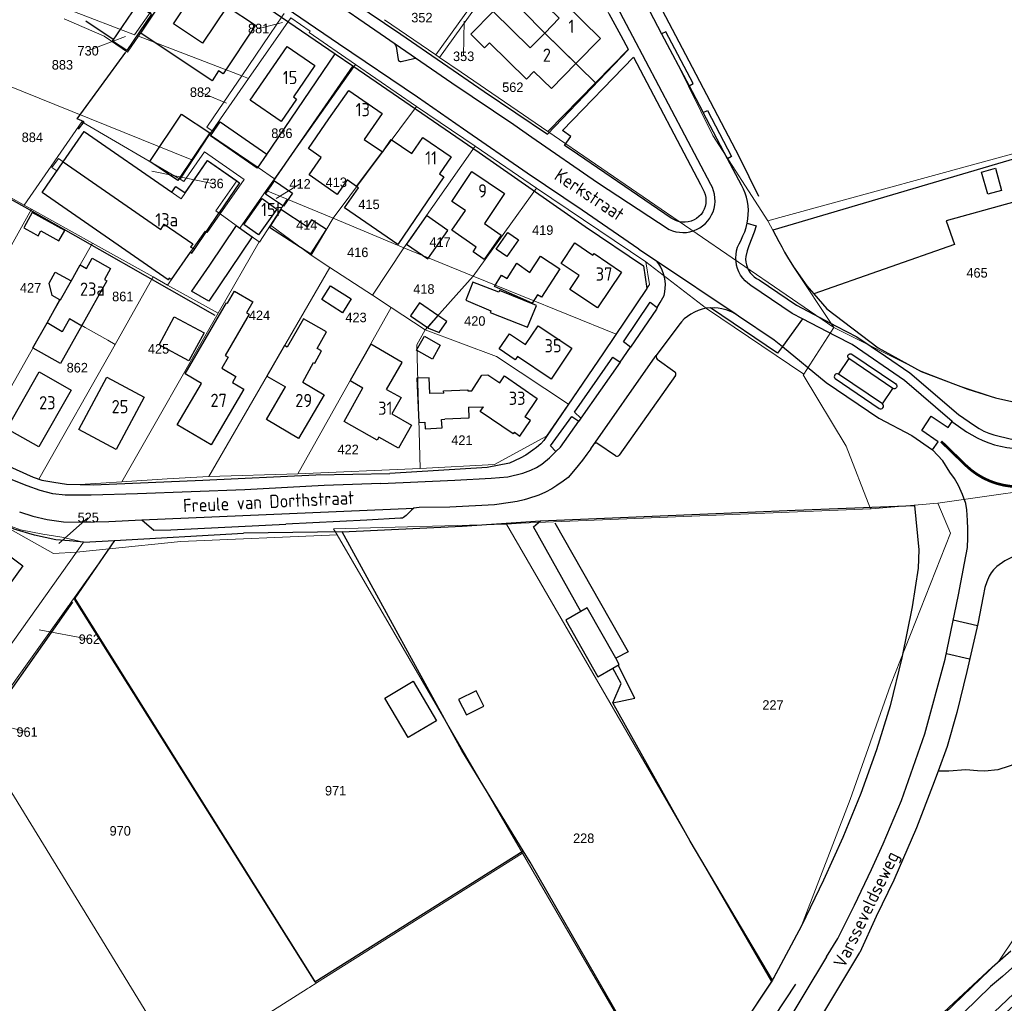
# Model space of a CAD drawing. Header units: metres. Extents: x 226218 to 240385, y 439369 to 449677.
# Tile 135 of 256: x 232684 to 232870, y 443546 to 443732. Entities that reach past the tile are written whole.
import ezdxf
from ezdxf.enums import TextEntityAlignment as Align

# ---------------------------------------------------------------- set-up
doc = ezdxf.new("R2010")
doc.units = ezdxf.units.M
doc.header["$MEASUREMENT"] = 0
doc.linetypes.add('LIJN1-1', pattern=[2, 1, -1])
doc.linetypes.add('LIJN1-3', pattern=[4, 1, -3])
for name, color, linetype, lineweight in [('aanpijling', 73, 'Continuous', 0), ('G01 perceelsgrens', 73, 'Continuous', 0), ('G02 sectiegrens', 73, 'Continuous', 13), ('Z01 perceelnummer', 73, 'Continuous', 13)]:
    doc.layers.add(name, color=color, linetype=linetype, lineweight=lineweight)
for name, color, linetype in [('BIJGEBOUW', 4, 'Continuous'), ('DAKRAND', 4, 'Continuous'), ('DAKRAND-BYG', 4, 'Continuous'), ('Goud-markering', 7, 'Continuous'), ('Goud-ontwerp', 2, 'Continuous'), ('HEG', 253, 'Continuous'), ('HEK', 253, 'Continuous'), ('HOOFDGEBOUW', 4, 'Continuous'), ('HOUTWAL', 253, 'Continuous'), ('HUISNUMMER', 253, 'Continuous'), ('INSTEEKSLOOT', 153, 'Continuous'), ('KANTVERH', 253, 'Continuous'), ('OVERIGEAFSCH', 253, 'Continuous'), ('OVLIJNOBJ', 253, 'Continuous'), ('RASTER', 253, 'Continuous'), ('STRAATNAAM', 253, 'Continuous'), ('TUSSENMUUR', 253, 'Continuous')]:
    doc.layers.add(name, color=color, linetype=linetype)
doc.layers.add('Goud-01kl-fietspad', color=7, linetype='Continuous', true_color=0xdc8c8c)
doc.styles.get("Standard").update_dxf_attribs({"font": 'iso.shx'})
doc.styles.add('Style-WORKING', font='WORKING.shx')

# ---------------------------------------------------------------- blocks, each defined once
blk = doc.blocks.new('Kadastrale grenzen Kerkstraat Harreveld')
at = {"layer": 'aanpijling', "linetype": 'Continuous', "lineweight": 0}
for p, q in [((232729635, 443729904), (232734055, 443731045)), ((232768255, 443724741), (232768335, 443731255)), ((232697434, 443725726), (232704385, 443728395)), ((232718655, 443717831), (232723475, 443715805)), ((232720837, 443700664), (232709385, 443702935)), ((232737279, 443700503), (232732865, 443697775)), ((232697280, 443637535), (232691795, 443632705)), ((232697466, 443614648), (232688095, 443616405)), ((232685708, 443597128), (232676565, 443599545))]:
    blk.add_line(p, q, dxfattribs=at)
at = {"layer": 'G01 perceelsgrens', "linetype": 'Continuous', "lineweight": 0}
for p, q in [((232774267, 443739123), (232763725, 443724408)), ((232692819, 443731728), (232700339, 443728464)), ((232727643, 443720474), (232735615, 443731901)), ((232735615, 443731901), (232739268, 443729397)), ((232753314, 443731550), (232763008, 443724900)), ((232706824, 443728441), (232726363, 443720963)), ((232726363, 443720963), (232731673, 443728741)), ((232763008, 443724900), (232763725, 443724408)), ((232793183, 443719664), (232799333, 443725940)), ((232747842, 443723123), (232732549, 443701523)), ((232747842, 443723123), (232759329, 443715189)), ((232720741, 443710580), (232727643, 443720474)), ((232724728, 443718568), (232726363, 443720963)), ((232726363, 443720963), (232727643, 443720474)), ((232784172, 443710467), (232793183, 443719664)), ((232743593, 443694106), (232759329, 443715189)), ((232759329, 443715189), (232770402, 443707669)), ((232720741, 443710580), (232719739, 443711260)), ((232714690, 443701468), (232720274, 443709911)), ((232719016, 443708107), (232720274, 443709911)), ((232838183, 443673458), (232784172, 443710467)), ((232886427, 443710224), (232827988, 443694199)), ((232770402, 443707669), (232756988, 443688510)), ((232770402, 443707669), (232782033, 443699780)), ((232691739, 443705383), (232690508, 443703636)), ((232691739, 443705383), (232692651, 443704750)), ((232675131, 443702194), (232685274, 443696543)), ((232688634, 443698941), (232691437, 443702994)), ((232690508, 443703636), (232691437, 443702994)), ((232714475, 443701594), (232714690, 443701468)), ((232721449, 443695463), (232725390, 443701156)), ((232722259, 443694885), (232726777, 443701411)), ((232732549, 443701523), (232730978, 443699304)), ((232730978, 443699304), (232725972, 443692233)), ((232730978, 443699304), (232734922, 443697679)), ((232782033, 443699780), (232770039, 443683116)), ((232782033, 443699780), (232802632, 443685822)), ((232685274, 443696543), (232686659, 443695772)), ((232731771, 443692801), (232734922, 443697679)), ((232734922, 443697679), (232743593, 443694106)), ((232686659, 443695772), (232664818, 443656898)), ((232686659, 443695772), (232698157, 443689366)), ((232719822, 443691365), (232722259, 443694885)), ((232721449, 443695463), (232722259, 443694885)), ((232722259, 443694885), (232725972, 443692233)), ((232729689, 443689578), (232731771, 443692801)), ((232739461, 443687078), (232731771, 443692801)), ((232739461, 443687078), (232743593, 443694106)), ((232756988, 443688510), (232743593, 443694106)), ((232827988, 443694199), (232825680, 443693566)), ((232717175, 443688419), (232719412, 443691648)), ((232719412, 443691648), (232719822, 443691365)), ((232725972, 443692233), (232729607, 443689636)), ((232698157, 443689366), (232689622, 443674313)), ((232698157, 443689366), (232709604, 443682990)), ((232729607, 443689636), (232721892, 443676145)), ((232729607, 443689636), (232729689, 443689578)), ((232713082, 443682508), (232717175, 443688419)), ((232717175, 443688419), (232716691, 443688593)), ((232742987, 443684776), (232739461, 443687078)), ((232751020, 443679533), (232756988, 443688510)), ((232770039, 443683116), (232756988, 443688510)), ((232802632, 443685822), (232814121, 443677066)), ((232802632, 443685822), (232803346, 443681589)), ((232742987, 443684776), (232720123, 443645332)), ((232751020, 443679533), (232742987, 443684776)), ((232709604, 443682990), (232702415, 443670277)), ((232709604, 443682990), (232712355, 443681458)), ((232712355, 443681458), (232713082, 443682508)), ((232712355, 443681458), (232721892, 443676145)), ((232713082, 443682508), (232712650, 443682758)), ((232770039, 443683116), (232761012, 443673012)), ((232770039, 443683116), (232797069, 443672212)), ((232803346, 443681589), (232797069, 443672212)), ((232754589, 443677204), (232751020, 443679533)), ((232721892, 443676145), (232703698, 443644331)), ((232754589, 443677204), (232736939, 443645857)), ((232761012, 443673012), (232754589, 443677204)), ((232814121, 443677066), (232832493, 443664649)), ((232689622, 443674313), (232676113, 443650486)), ((232702415, 443670277), (232688031, 443644840)), ((232788060, 443658997), (232783893, 443652924)), ((232736939, 443645857), (232760037, 443646854)), ((232695796, 443643805), (232703698, 443644331)), ((232703698, 443644331), (232712235, 443644899)), ((232712235, 443644899), (232720123, 443645332)), ((232720123, 443645332), (232736939, 443645857)), ((232776353, 443636365), (232826407, 443550010)), ((232744364, 443634337), (232779358, 443574244)), ((232701318, 443631670), (232694772, 443622512)), ((232693513, 443620752), (232679081, 443600560)), ((232676207, 443596539), (232714869, 443533596)), ((232779358, 443574244), (232808827, 443523637)), ((232808827, 443523637), (232826407, 443550010)), ((232714869, 443533596), (232738709, 443548624))]:
    blk.add_line(p, q, dxfattribs=at)
at = {"layer": 'G01 perceelsgrens', "linetype": 'Continuous', "lineweight": 0, "flags": 128}
for points in [[(232799333, 443725940), (232798016, 443728508), (232795746, 443732625), (232792305, 443739180), (232788227, 443747005)], [(232693948, 443733351), (232706101, 443728718), (232716750, 443743880)], [(232706824, 443728441), (232709559, 443732453), (232717271, 443743542)], [(232772715, 443740206), (232773371, 443739366), (232763008, 443724900)], [(232774267, 443739123), (232779312, 443733331), (232783586, 443729040), (232793183, 443719664)], [(232734370, 443732691), (232734069, 443732250), (232731673, 443728741)], [(232700339, 443728464), (232704773, 443725434), (232706824, 443728441)], [(232739268, 443729397), (232739070, 443729107), (232747842, 443723123)], [(232662176, 443727165), (232716922, 443705106), (232719016, 443708107)], [(232763725, 443724408), (232767768, 443721635), (232784172, 443710467)], [(232724728, 443718568), (232721058, 443713192), (232719739, 443711260)], [(232685274, 443696543), (232696170, 443712299), (232714475, 443701594)], [(232692651, 443704750), (232696586, 443710440), (232714886, 443697765), (232719877, 443704981), (232725390, 443701156)], [(232720274, 443709911), (232720370, 443710058), (232720571, 443710340), (232720741, 443710580)], [(232732549, 443701523), (232729447, 443703643), (232720274, 443709911)], [(232714690, 443701468), (232715442, 443701028), (232719296, 443706601), (232726777, 443701411)], [(232692651, 443704750), (232711045, 443691983), (232711722, 443692961), (232717125, 443689219), (232716691, 443688593)], [(232712650, 443682758), (232712445, 443682462), (232688634, 443698941)], [(232702415, 443670277), (232701065, 443671044), (232696805, 443673466), (232696040, 443673901), (232695986, 443673806), (232693789, 443675061), (232692420, 443672664), (232689622, 443674313)], [(232761012, 443673012), (232759398, 443670177), (232760037, 443646854)], [(232761012, 443673012), (232774490, 443668008), (232788060, 443658997)], [(232797069, 443672212), (232794688, 443668656), (232788060, 443658997)], [(232900623, 443661704), (232881721, 443658974), (232876008, 443658551), (232868668, 443660164), (232861819, 443662472), (232854637, 443665184), (232838183, 443673458)], [(232760037, 443646854), (232774092, 443647584), (232783893, 443652924)], [(232676113, 443650486), (232676211, 443650430), (232681822, 443647539), (232686949, 443645188), (232688031, 443644840)], [(232688031, 443644840), (232688592, 443644660), (232689365, 443644492), (232690873, 443644238), (232693238, 443643883), (232695796, 443643805)], [(232816124, 443500000), (232836759, 443522531), (232869306, 443553884), (232881518, 443572067), (232884270, 443581581), (232885103, 443589987), (232884968, 443599126), (232910610, 443621797), (232920359, 443612338), (232926159, 443610852), (232932035, 443611324), (232960490, 443633946), (232971433, 443642199), (232972018, 443642640)], [(232826407, 443550010), (232832090, 443560500), (232841272, 443584383), (232848861, 443605945), (232860169, 443634627), (232857823, 443640331)], [(232679381, 443637151), (232690810, 443630802), (232695132, 443631034)], [(232695132, 443631034), (232696461, 443632910), (232692384, 443633888), (232688780, 443634464), (232684595, 443635282), (232679381, 443637151)], [(232694772, 443622512), (232694646, 443622336), (232694395, 443621984), (232694269, 443621808), (232694017, 443621456), (232693828, 443621192), (232693734, 443621061), (232693640, 443620930), (232693513, 443620752)], [(232740402, 443549690), (232714708, 443590683), (232694772, 443622512)], [(232740402, 443549690), (232740487, 443549743), (232779358, 443574244)], [(232738709, 443548624), (232738879, 443548731), (232739006, 443548811), (232739132, 443548891), (232739386, 443549051), (232739725, 443549264), (232739894, 443549371), (232740233, 443549584), (232740402, 443549690)]]:
    blk.add_lwpolyline(points, dxfattribs=at)
at = {"layer": 'G02 sectiegrens', "linetype": 'Continuous', "lineweight": 13}
for p, q in [((232832493, 443664649), (232838183, 443673458)), ((232695132, 443631034), (232701318, 443631670)), ((232675352, 443603262), (232695132, 443631034))]:
    blk.add_line(p, q, dxfattribs=at)
at = {"layer": 'G02 sectiegrens', "linetype": 'Continuous', "lineweight": 13, "flags": 128}
for points in [[(232825680, 443693566), (232815300, 443709681), (232808449, 443723629), (232793137, 443752797), (232778484, 443781113), (232776426, 443785945), (232773570, 443793238), (232770789, 443801074), (232768828, 443807691), (232767752, 443812828), (232766367, 443820926), (232763814, 443836594), (232761600, 443854320), (232759957, 443873277), (232758543, 443889850)], [(232825680, 443693566), (232827805, 443689691), (232828344, 443688688), (232828883, 443687684), (232829438, 443686762), (232830543, 443684934), (232838183, 443673458)], [(232845064, 443639233), (232840523, 443651045), (232832403, 443664510), (232832493, 443664649)], [(232972018, 443642640), (232965089, 443648434), (232953065, 443648948), (232946270, 443648872), (232936761, 443648111), (232908196, 443645787), (232884334, 443644056), (232857823, 443640331)], [(232776353, 443636365), (232779111, 443636522), (232845064, 443639233)], [(232845064, 443639233), (232845233, 443639240), (232857823, 443640331)], [(232744364, 443634337), (232743703, 443635473), (232776353, 443636365)], [(232701318, 443631670), (232714861, 443633062), (232744364, 443634337)]]:
    blk.add_lwpolyline(points, dxfattribs=at)
at = {"layer": 'Z01 perceelnummer', "linetype": 'Continuous', "lineweight": 13, "style": 'Style-WORKING'}
for s, p in [('352', (232760368, 443731941)), ('881', (232729538, 443729879)), ('730', (232697334, 443725690)), ('353', (232768254, 443724641)), ('883', (232692480, 443723035)), ('882', (232718563, 443717870)), ('562', (232777537, 443718800)), ('884', (232686799, 443709348)), ('886', (232733929, 443710123)), ('413', (232744204, 443700859)), ('736', (232720935, 443700645)), ('412', (232737364, 443700556)), ('415', (232750380, 443696702)), ('414', (232738627, 443692801)), ('419', (232783189, 443691832)), ('417', (232763801, 443689568)), ('416', (232748261, 443687643)), ('465', (232865212, 443683772)), ('427', (232686469, 443680938)), ('418', (232760746, 443680719)), ('861', (232703877, 443679315)), ('424', (232729701, 443675746)), ('423', (232747929, 443675353)), ('420', (232770359, 443674682)), ('425', (232710637, 443669417)), ('862', (232695289, 443665873)), ('421', (232767929, 443652188)), ('422', (232746444, 443650436)), ('525', (232697355, 443637601)), ('962', (232697564, 443614630)), ('227', (232826670, 443602203)), ('961', (232685805, 443597102)), ('971', (232744072, 443586029)), ('970', (232703394, 443578447)), ('228', (232790925, 443577051))]:
    blk.add_text(s, height=1800, dxfattribs=at).set_placement(p, align=Align.MIDDLE_CENTER)

msp = doc.modelspace()

# ---------------------------------------------------------------- linework, layer by layer
at = {"layer": 'BIJGEBOUW'}
for p, q in [((232692.63, 443704.72), (232696.59, 443710.44)), ((232696.59, 443710.44), (232713.12, 443698.99)), ((232688.63, 443698.94), (232692.63, 443704.72)), ((232715.66, 443698.88), (232719.88, 443704.98)), ((232719.88, 443704.98), (232725.93, 443700.78)), ((232725.93, 443700.78), (232722.03, 443695.05)), ((232713.08, 443682.51), (232712.65, 443682.76))]:
    msp.add_line(p, q, dxfattribs=at)
for points in [[(232712.65, 443682.76), (232712.45, 443682.46), (232688.63, 443698.94)], [(232725.31, 443692.71), (232728.31, 443690.56), (232720.11, 443678.45), (232716.85, 443680.34)]]:
    msp.add_lwpolyline(points, dxfattribs=at)
at = {"layer": 'DAKRAND'}
for p, q in [((232749.48, 443708.92), (232752.93, 443706.62)), ((232769.17, 443658.39), (232771.99, 443658.5))]:
    msp.add_line(p, q, dxfattribs=at)
for points in [[(232723.59, 443734.07), (232728.95, 443730.49), (232722.84, 443721.34), (232721.98, 443721.91), (232720.73, 443720.04), (232707.26, 443729.03), (232713.89, 443738.96), (232717.38, 443736.64)], [(232748.04, 443700.07), (232746.25, 443701.32), (232744.35, 443698.58), (232739.08, 443702.24), (232741.36, 443705.53), (232738.93, 443707.22), (232742.81, 443712.82)], [(232752.93, 443706.62), (232752.97, 443706.59), (232754.56, 443708.97), (232758.49, 443706.27)], [(232763.7, 443702.47), (232764.53, 443701.91), (232755.85, 443689.09), (232745.78, 443696.06), (232748.39, 443699.83), (232748.04, 443700.07)], [(232772.21, 443693.1), (232775.36, 443690.86), (232772.16, 443686.27), (232770.05, 443687.74), (232770.63, 443688.59), (232766.03, 443691.8), (232768.62, 443695.51)], [(232790.06, 443683.26), (232786.66, 443685.56), (232789.27, 443689.43), (232792.67, 443687.13)], [(232718.75, 443662.89), (232715.66, 443664.68), (232723.46, 443678.13), (232723.64, 443678.03), (232724.98, 443680.32), (232728.46, 443678.3), (232727.26, 443676.23), (232727.76, 443675.95), (232723.23, 443668.15), (232723.76, 443667.85), (232722.56, 443665.78), (232725.24, 443664.22), (232724.57, 443663.08)], [(232737.88, 443663.13), (232739.92, 443666.87), (232740.18, 443666.72), (232741.39, 443669.07), (232740.62, 443669.51), (232742.38, 443672.61), (232737.98, 443675.11), (232734.92, 443669.73), (232734.4, 443670.03), (232731.11, 443664.28), (232734.61, 443662.25)], [(232778.42, 443667.99), (232778.01, 443667.38), (232774.98, 443669.41), (232776.91, 443672.27), (232779.93, 443670.23)], [(232753.67, 443661.78), (232756.63, 443666.87), (232750.75, 443670.28), (232746.8, 443663.47), (232749.23, 443662.06)], [(232764.49, 443661.08), (232761.88, 443660.99), (232761.74, 443663.93), (232759.42, 443663.91), (232759.76, 443655.54), (232760.91, 443655.57), (232760.97, 443654.34), (232764.18, 443654.51), (232764.1, 443656.11), (232764.71, 443656.16)], [(232769.03, 443661.48), (232769.8, 443661.51), (232771.67, 443664.44), (232772.82, 443664.55), (232775.08, 443663.01)], [(232777.83, 443653.73), (232778.84, 443652.96), (232780.85, 443655.9), (232779.78, 443656.58)]]:
    msp.add_lwpolyline(points, dxfattribs=at)
at = {"layer": 'DAKRAND-BYG'}
for p, q in [((232717.46, 443688.32), (232722.03, 443695.05)), ((232725.31, 443692.71), (232720.23, 443685.23)), ((232716.9, 443687.49), (232717.46, 443688.32)), ((232720.23, 443685.23), (232716.85, 443680.34)), ((232689.58, 443674.34), (232692.01, 443678.66)), ((232686.92, 443669.59), (232689.58, 443674.34)), ((232765.05, 443674.56), (232763.41, 443675.7)), ((232686.94, 443669.58), (232686.92, 443669.59))]:
    msp.add_line(p, q, dxfattribs=at)
for points in [[(232701.97, 443727.53), (232706.63, 443734.39), (232709.31, 443732.57), (232704.65, 443725.71), (232701.97, 443727.53)], [(232720.29, 443710.17), (232714.27, 443701.21), (232708.96, 443704.78), (232714.99, 443713.74), (232720.29, 443710.17)], [(232729.23, 443703.53), (232720.43, 443709.64), (232722.28, 443712.3), (232731.08, 443706.2), (232729.23, 443703.53)], [(232867.22, 443698.59), (232866.06, 443702.78), (232868.69, 443703.51), (232869.85, 443699.32), (232867.22, 443698.59)], [(232713.12, 443698.99), (232713.89, 443700.07), (232715.66, 443698.88)], [(232732.51, 443701.15), (232735.91, 443698.83), (232734.21, 443696.33), (232730.81, 443698.65), (232732.51, 443701.15)], [(232732.99, 443695.8), (232729.5, 443690.92), (232726.74, 443692.9), (232730.23, 443697.78), (232732.99, 443695.8)], [(232691.79, 443689.82), (232692.91, 443691.79), (232686.76, 443695.15), (232685.26, 443692.41), (232685.19, 443692.29), (232687.01, 443691.26), (232687.89, 443690.78), (232688.38, 443691.68), (232691.79, 443689.82)], [(232731.57, 443692.39), (232739.37, 443687.35), (232742.34, 443691.94), (232739.53, 443693.75), (232738.71, 443692.48), (232733.71, 443695.7), (232731.57, 443692.39)], [(232761.22, 443694.58), (232757.47, 443689.2), (232761.49, 443686.4), (232765.24, 443691.78), (232761.22, 443694.58)], [(232776.57, 443691.41), (232778.6, 443690.03), (232776.43, 443686.83), (232774.39, 443688.22), (232776.57, 443691.41)], [(232713.08, 443682.51), (232716.65, 443687.66), (232716.9, 443687.49)], [(232786.39, 443684.52), (232782.98, 443679.18), (232782.2, 443679.61), (232781.19, 443678.03), (232774.05, 443681.22), (232775.41, 443683.31), (232776.46, 443682.72), (232778.33, 443685.57), (232780.74, 443683.86), (232782.77, 443686.95), (232786.39, 443684.52)], [(232694.12, 443682.24), (232694.13, 443682.23), (232695.83, 443685.26), (232697.02, 443684.59), (232698.12, 443686.55), (232701.58, 443684.6), (232700.42, 443682.53), (232700.85, 443682.28), (232696.12, 443673.86)], [(232692.01, 443678.66), (232690.53, 443679.48), (232689.97, 443681.83), (232691.14, 443683.91), (232694.12, 443682.24)], [(232781.99, 443677.63), (232775.01, 443680.45), (232774.88, 443680.13), (232769.97, 443682.02), (232768.64, 443678.64), (232773.42, 443676.59), (232773.29, 443676.3), (232780.32, 443673.53), (232781.99, 443677.63)], [(232745.37, 443676.23), (232741.45, 443678.72), (232743.09, 443681.32), (232747.01, 443678.84), (232745.37, 443676.23)], [(232763.41, 443675.7), (232759.89, 443678.14), (232758.19, 443675.68), (232761.4, 443673.45)], [(232713.61, 443675.47), (232719.24, 443672.44), (232716.38, 443667.14), (232710.75, 443670.17), (232713.61, 443675.47)], [(232761.4, 443673.45), (232761.6, 443673.31), (232763.61, 443672.49), (232765.05, 443674.56)], [(232696.12, 443673.86), (232692.09, 443666.69), (232686.94, 443669.58)], [(232762.35, 443667.5), (232759.38, 443669.2), (232760.86, 443671.8), (232763.84, 443670.1), (232762.35, 443667.5)], [(232796.97, 443611.04), (232791.57, 443620.53), (232787.53, 443618.23)], [(232787.53, 443618.23), (232793.61, 443607.54), (232796.4, 443609.13)], [(232796.4, 443609.13), (232797.65, 443609.84), (232796.97, 443611.04)], [(232758.72, 443606.69), (232763.14, 443599.24), (232757.78, 443596.07), (232753.36, 443603.51), (232758.72, 443606.69)], [(232772.04, 443601.96), (232770.62, 443604.91), (232767.3, 443603.24), (232768.81, 443600.38), (232772.04, 443601.96)]]:
    msp.add_lwpolyline(points, dxfattribs=at)
at = {"layer": 'Goud-01kl-fietspad', "linetype": 'Continuous', "const_width": 0.5}
msp.add_lwpolyline([(232858.415, 443651.971), (232863.074, 443647.448, 0.3476424), (232880.71, 443645.652, -0.0590131), (232888.564, 443649.444, 23.2825475)], format="xyb", dxfattribs=at)
at = {"layer": 'Goud-markering', "linetype": 'LIJN1-3'}
msp.add_arc((233513.533, 442857.277), 937.545, 126.727538, 137.097519, dxfattribs=at)
at = {"layer": 'Goud-markering', "linetype": 'LIJN1-1', "ltscale": 3}
msp.add_arc((233513.533, 442857.277), 940.745, 130.360095, 137.097519, dxfattribs=at)
at = {"layer": 'Goud-markering', "linetype": 'Continuous'}
msp.add_arc((233513.533, 442857.277), 934.345, 130.624689, 137.097519, dxfattribs=at)
at = {"layer": 'HEG'}
msp.add_lwpolyline([(232696.46, 443632.91), (232693.79, 443633.17), (232691.23, 443633.41), (232687.23, 443634.25), (232683.39, 443635.39), (232682.42, 443635.83)], dxfattribs=at)
at = {"layer": 'HEK'}
for points in [[(232790.39, 443619.86), (232781.45, 443635.82), (232782.79, 443636.96), (232794.86, 443637.45), (232830.86, 443639), (232853.39, 443639.85), (232854.24, 443631.52), (232854.09, 443628.06), (232852.93, 443620.73), (232851, 443611.13), (232848.81, 443602.05), (232846.23, 443593.76), (232843.27, 443585.47), (232839.87, 443577.21), (232836.24, 443569.13), (232832.09, 443560.5), (232826.73, 443550.5)], [(232785.48, 443636.59), (232799.34, 443612.24), (232796.97, 443611.04)], [(232702.34, 443633.25), (232694.71, 443622.18), (232740.17, 443549.94), (232779.52, 443574.65)], [(232796.46, 443602.61), (232798.02, 443606.24), (232796.4, 443609.13)], [(232796.46, 443602.61), (232800.58, 443603.47), (232797.5, 443609.58)], [(232826.58, 443550.27), (232811.01, 443576.52), (232796.46, 443602.61)]]:
    msp.add_lwpolyline(points, dxfattribs=at)
at = {"layer": 'HOOFDGEBOUW'}
for p, q in [((232713.47, 443730.77), (232717.38, 443736.64)), ((232752.88, 443713.82), (232749.48, 443708.92)), ((232765.88, 443705.68), (232763.7, 443702.47)), ((232792.67, 443687.13), (232792.88, 443687.44)), ((232714.16, 443655.09), (232718.75, 443662.89)), ((232737.88, 443663.13), (232741.9, 443660.77)), ((232769.02, 443661.72), (232769.03, 443661.48)), ((232777.83, 443653.73), (232777.59, 443653.38))]:
    msp.add_line(p, q, dxfattribs=at)
for points in [[(232783.59, 443729.04), (232786.3, 443731.82), (232781.99, 443736.03), (232783.95, 443738.03), (232794.11, 443728.02), (232789.47, 443723.3)], [(232723.59, 443734.07), (232718.95, 443727.11), (232713.47, 443730.77)], [(232772.22, 443726.25), (232769.63, 443728.79), (232773.83, 443733.09), (232780.84, 443726.23), (232783.59, 443729.04)], [(232733.78, 443712.32), (232727.94, 443716.35), (232734.93, 443726.49), (232740.16, 443722.88), (232736.1, 443716.99), (232736.71, 443716.57), (232733.78, 443712.32)], [(232789.47, 443723.3), (232784.83, 443718.58), (232781.54, 443721.79), (232780.13, 443720.35), (232773.13, 443727.18), (232772.22, 443726.25)], [(232742.81, 443712.82), (232746.55, 443718.21), (232752.88, 443713.82)], [(232758.49, 443706.27), (232760.53, 443709.3), (232765.88, 443705.68)], [(232768.62, 443695.51), (232766.01, 443697.26), (232769.79, 443702.88), (232775.99, 443698.72), (232772.21, 443693.1)], [(232792.88, 443687.44), (232798.09, 443683.92), (232793.52, 443677.14), (232788.3, 443680.65), (232790.06, 443683.26)], [(232779.93, 443670.23), (232782.33, 443673.79), (232788.66, 443669.53), (232784.76, 443663.73), (232778.42, 443667.99)], [(232688.04, 443650.92), (232682.01, 443654.35), (232688.1, 443665.07), (232694.13, 443661.64), (232688.04, 443650.92)], [(232700.88, 443664.09), (232707.93, 443660.33), (232702.65, 443650.45), (232695.61, 443654.21), (232700.88, 443664.09)], [(232724.57, 443663.08), (232726.73, 443661.81), (232720.55, 443651.33), (232714.16, 443655.09)], [(232775.08, 443663.01), (232775.97, 443664.31), (232782.17, 443660.07), (232779.78, 443656.58)], [(232741.9, 443660.77), (232737.07, 443652.52), (232731, 443656.08), (232734.61, 443662.25)], [(232752.25, 443652.75), (232751.94, 443652.2), (232745.67, 443655.72), (232749.23, 443662.06)], [(232753.67, 443661.78), (232756.43, 443660.22), (232754.7, 443657.15), (232758.43, 443655.05), (232755.96, 443650.67), (232752.25, 443652.75)], [(232764.49, 443661.08), (232764.47, 443661.51), (232769.02, 443661.72)], [(232769.17, 443658.39), (232769.26, 443656.36), (232764.71, 443656.16)], [(232777.59, 443653.38), (232771.39, 443657.63), (232771.99, 443658.5)], [(232675.88, 443626.74), (232679.91, 443632.23), (232685.02, 443628.48), (232679.75, 443621.31)]]:
    msp.add_lwpolyline(points, dxfattribs=at)
at = {"layer": 'HOUTWAL'}
msp.add_lwpolyline([(232796.62, 443500), (232799.11, 443503.15), (232816.81, 443528.05), (232831.02, 443549.52)], dxfattribs=at)
at = {"layer": 'INSTEEKSLOOT'}
for points in [[(232821.16, 443507.92), (232849.84, 443535.73), (232868.05, 443552.73), (232871.58, 443555.8)], [(232874.04, 443554.52), (232870.01, 443550.93)], [(232870.01, 443550.93), (232867.77, 443549.08), (232862.71, 443544.17), (232852.73, 443534.41), (232844.44, 443525.64), (232832.73, 443514.39), (232824.59, 443506.7)]]:
    msp.add_lwpolyline(points, dxfattribs=at)
at = {"layer": 'KANTVERH'}
for p, q in [((232803.37, 443733.25), (232805.65, 443728.91)), ((232805.65, 443728.91), (232810.82, 443719.06)), ((232755.5, 443726.5), (232755.91, 443724.03)), ((232730.94, 443705.91), (232743.96, 443725.13)), ((232756.44, 443723.66), (232758.84, 443724.21)), ((232747.3, 443722.84), (232732.2, 443701)), ((232818.1, 443705.3), (232813.48, 443714.02)), ((232781.13, 443709.39), (232793.53, 443700.85)), ((232820.73, 443700.31), (232818.1, 443705.3)), ((232793.53, 443700.85), (232807.08, 443691.96)), ((232820.59, 443689.82), (232821, 443690.74)), ((232801.34, 443688.25), (232804.69, 443686.01)), ((232804.69, 443686.01), (232819.73, 443675.97)), ((232805.36, 443678.18), (232806.1, 443679.5)), ((232804.82, 443677.2), (232805.36, 443678.18)), ((232819.73, 443675.97), (232820.17, 443675.68)), ((232819.73, 443675.97), (232820.17, 443675.68)), ((232808.88, 443673.9), (232804.61, 443668.16)), ((232832.22, 443675.1), (232828.46, 443669.87)), ((232797.81, 443666.93), (232799.77, 443669.75)), ((232841.59, 443668.44), (232849.89, 443662.8)), ((232792.27, 443650.56), (232804.45, 443667.94)), ((232804.45, 443667.94), (232804.61, 443668.16)), ((232804.83, 443667.45), (232808.14, 443665.11)), ((232841, 443667.6), (232839.02, 443664.68)), ((232849.29, 443661.95), (232841, 443667.6)), ((232847.33, 443659.02), (232839.04, 443664.67)), ((232808.27, 443664.42), (232797.62, 443649.36)), ((232838.44, 443663.82), (232846.74, 443658.17)), ((232847.33, 443659.02), (232849.31, 443661.93)), ((232790.41, 443656.36), (232790, 443655.78)), ((232796.93, 443649.24), (232793.6, 443651.52)), ((232707.45, 443637.13), (232758.86, 443639.34)), ((232865.29, 443617.14), (232860.73, 443618.21)), ((232863.81, 443610.85), (232859.42, 443611.89))]:
    msp.add_line(p, q, dxfattribs=at)
for points in [[(232801.34, 443688.25), (232790.65, 443695.6), (232780.25, 443702.61), (232768.25, 443710.86), (232759.51, 443716.92), (232744.65, 443727), (232730.39, 443736.72), (232713.88, 443748.05), (232698.6, 443758.42), (232688.73, 443765.21), (232678.8, 443771.99), (232671.9, 443776.93), (232667.54, 443780.46), (232661.67, 443786.01), (232658.7, 443789.09), (232655.45, 443792.77), (232652.64, 443796.26), (232648.86, 443801.38), (232645.85, 443805.46), (232641.16, 443812.34), (232628.53, 443830.47), (232618.31, 443845.13), (232613.05, 443852.8), (232612.39, 443853.82)], [(232651.91, 443793.96), (232653.23, 443792.24), (232654.25, 443791.09), (232655.88, 443789.34), (232658.06, 443786.93), (232660.7, 443784.27), (232662.99, 443782.09), (232663.58, 443781.52), (232664.6, 443780.68), (232665.78, 443779.74), (232667.14, 443778.65), (232669.05, 443776.95), (232671.58, 443774.77), (232692.94, 443759.91), (232719.95, 443741.6), (232743.96, 443725.13)], [(232670.77, 443785.95), (232671.57, 443785.18), (232672.85, 443784.03), (232675.17, 443782.17), (232679.45, 443778.96), (232684.26, 443775.52), (232703.23, 443762.69), (232719.9, 443751.36), (232735.72, 443740.52), (232751.48, 443729.61), (232766.05, 443719.64), (232777.71, 443711.76), (232781.13, 443709.39)], [(232814.93, 443700.47), (232800.2, 443728.41), (232776.99, 443772.43)], [(232738.28, 443741.1), (232756.37, 443728.83), (232772.11, 443717.97), (232784.11, 443709.95)], [(232784.11, 443709.95), (232799.36, 443725.9), (232798.02, 443728.51), (232795.75, 443732.63)], [(232535.5, 443730.98), (232539.15, 443728.31), (232542.94, 443725.7), (232548.96, 443721.75), (232552.14, 443719.98), (232563.87, 443713.56), (232575.2, 443707.13), (232593.68, 443696.88), (232607.75, 443688.97), (232623.8, 443679.99), (232638.01, 443671.98), (232651.83, 443664.06), (232664.82, 443656.9), (232676.21, 443650.43), (232681.82, 443647.54), (232686.95, 443645.19), (232688.59, 443644.66), (232689.36, 443644.49), (232690.87, 443644.24), (232693.24, 443643.88), (232698.37, 443643.73), (232719.02, 443644.65), (232740.32, 443645.63), (232754.33, 443645.9)], [(232810.82, 443719.06), (232811.58, 443719.48), (232806.46, 443729.27), (232805.65, 443728.91)], [(232755.5, 443726.5), (232755.42, 443726.75), (232755.27, 443726.98), (232755.07, 443727.15)], [(232695.49, 443710.91), (232696.58, 443712.28), (232695.27, 443712.81), (232704.48, 443725.41)], [(232743.96, 443725.13), (232747.3, 443722.84), (232771.16, 443706.5), (232791.19, 443692.53), (232802.21, 443685.07)], [(232759.62, 443724.04), (232759.37, 443724.14), (232759.11, 443724.2), (232758.84, 443724.21)], [(232807.45, 443694.12), (232788.59, 443706.97), (232787.28, 443707.79), (232788.47, 443709.53), (232786.95, 443710.64), (232800.33, 443724.46), (232812.98, 443700.47), (232813.41, 443699.59)], [(232755.91, 443724.03), (232755.98, 443723.87), (232756.11, 443723.75), (232756.26, 443723.67), (232756.44, 443723.66)], [(232810.82, 443719.06), (232811.39, 443717.97), (232813.48, 443714.02)], [(232813.48, 443714.02), (232814.28, 443714.42), (232818.87, 443705.73), (232818.1, 443705.3)], [(232807.08, 443691.96), (232807.7, 443691.71), (232808.34, 443691.53), (232809, 443691.42), (232809.67, 443691.38), (232810.33, 443691.41), (232810.99, 443691.52), (232811.63, 443691.7), (232812.25, 443691.95), (232812.84, 443692.27), (232813.39, 443692.65), (232813.9, 443693.09), (232814.35, 443693.58), (232814.75, 443694.12), (232815.08, 443694.7), (232815.35, 443695.31), (232815.55, 443695.94), (232815.68, 443696.6), (232815.74, 443697.26), (232815.72, 443697.93), (232815.63, 443698.59), (232815.47, 443699.24), (232815.23, 443699.87), (232814.93, 443700.47)], [(232821.81, 443693.15), (232821.94, 443693.96), (232822.01, 443694.78), (232822.02, 443695.6), (232821.96, 443696.42), (232821.84, 443697.23), (232821.65, 443698.03), (232821.4, 443698.81), (232821.1, 443699.58), (232820.73, 443700.31)], [(232752.61, 443644.03), (232741.92, 443643.64), (232726.93, 443642.82), (232706.68, 443642.07), (232697.9, 443641.82), (232693, 443641.83), (232690.65, 443642.09), (232688.29, 443642.66), (232685.81, 443643.57), (232682.48, 443644.87), (232678.2, 443647.03), (232669.18, 443652.06), (232658.6, 443657.99), (232647.5, 443664.37), (232634.59, 443671.48), (232620.71, 443679.3), (232607.91, 443686.43), (232596.7, 443692.73), (232585.07, 443699.33)], [(232813.41, 443699.59), (232813.67, 443699.09), (232813.87, 443698.55), (232813.98, 443697.99), (232814.02, 443697.43), (232813.98, 443696.86), (232813.86, 443696.31), (232813.67, 443695.77), (232813.41, 443695.27), (232813.08, 443694.81), (232812.69, 443694.4), (232812.24, 443694.04), (232811.76, 443693.75), (232811.23, 443693.53), (232810.68, 443693.39), (232810.12, 443693.32), (232809.55, 443693.33), (232808.99, 443693.42), (232808.45, 443693.58), (232807.93, 443693.82), (232807.45, 443694.12)], [(232821, 443690.74), (232821.33, 443691.52), (232821.6, 443692.33), (232821.81, 443693.15)], [(232821.81, 443693.15), (232823.49, 443692.65), (232823.14, 443691.42), (232822.11, 443688.84), (232821.78, 443687.9), (232821.54, 443686.88)], [(232822.46, 443681.39), (232821.91, 443681.8), (232821.41, 443682.26), (232820.96, 443682.77), (232820.57, 443683.34), (232820.25, 443683.94), (232819.99, 443684.57), (232819.81, 443685.22), (232819.7, 443685.9), (232819.66, 443686.58), (232819.7, 443687.26), (232819.81, 443687.93), (232820, 443688.59), (232820.26, 443689.22), (232820.59, 443689.82)], [(232802.21, 443685.07), (232802.83, 443680.82), (232794.69, 443668.66), (232783.88, 443652.9), (232783.41, 443652.13), (232782.85, 443651.48), (232782.02, 443650.79), (232781.34, 443650.31), (232779.98, 443649.36), (232778.91, 443648.8), (232776.92, 443647.86), (232772.69, 443647.05), (232754.33, 443645.9)], [(232806.1, 443679.5), (232806.25, 443680.17), (232806.33, 443680.86), (232806.36, 443681.55), (232806.31, 443682.24), (232806.2, 443682.93), (232806.02, 443683.6), (232805.77, 443684.25), (232805.47, 443684.87), (232805.11, 443685.46), (232804.69, 443686.01)], [(232821.54, 443686.88), (232821.51, 443686.34), (232821.55, 443685.79), (232821.66, 443685.26), (232821.84, 443684.74), (232822.08, 443684.25), (232822.38, 443683.79), (232822.73, 443683.38), (232823.14, 443683.01), (232823.58, 443682.7), (232824.07, 443682.44)], [(232832.22, 443675.1), (232830.3, 443676.09), (232822.46, 443681.39)], [(232824.07, 443682.44), (232831.12, 443677.68), (232838.63, 443673.73), (232842.51, 443671.72), (232847.94, 443668.05), (232852.54, 443664.92), (232861.68, 443657.03), (232864.72, 443654.93)], [(232799.77, 443669.75), (232798.42, 443670.77), (232803.48, 443678.22), (232804.82, 443677.2), (232804.67, 443676.94), (232799.77, 443669.75)], [(232814.85, 443677.18), (232814.08, 443677.09), (232813.31, 443676.92), (232812.57, 443676.68), (232811.85, 443676.38), (232811.17, 443676), (232810.52, 443675.56), (232809.92, 443675.06), (232809.37, 443674.51), (232808.88, 443673.9)], [(232814.85, 443677.18), (232815.58, 443677.2), (232816.31, 443677.15), (232817.03, 443677.04), (232817.74, 443676.86), (232818.42, 443676.63), (232819.09, 443676.33), (232819.73, 443675.97)], [(232828.46, 443669.87), (232827.55, 443668.6), (232814.85, 443677.18)], [(232820.17, 443675.68), (232826.91, 443671.14), (232828.46, 443669.87)], [(232860.49, 443655.71), (232851.52, 443663.46), (232841.6, 443670.22), (232838.56, 443671.81), (232832.22, 443675.1)], [(232828.46, 443669.87), (232836.72, 443663.1), (232846.67, 443656.34), (232852.87, 443653.09), (232856.81, 443650.35)], [(232841, 443667.6), (232840.87, 443667.75), (232840.81, 443667.93), (232840.82, 443668.12), (232840.9, 443668.3), (232841.03, 443668.43), (232841.21, 443668.51), (232841.41, 443668.51), (232841.59, 443668.44)], [(232790.41, 443656.36), (232789.19, 443657.45), (232796.45, 443667.88), (232797.81, 443666.93), (232790.41, 443656.36)], [(232804.61, 443668.16), (232804.61, 443667.9), (232804.69, 443667.66), (232804.83, 443667.45)], [(232808.27, 443664.42), (232808.35, 443664.6), (232808.35, 443664.79), (232808.28, 443664.97), (232808.14, 443665.11)], [(232839.04, 443664.67), (232838.86, 443664.74), (232838.66, 443664.74), (232838.48, 443664.66), (232838.34, 443664.53), (232838.26, 443664.35), (232838.25, 443664.15), (232838.31, 443663.97), (232838.44, 443663.82)], [(232849.89, 443662.8), (232850.01, 443662.65), (232850.07, 443662.47), (232850.06, 443662.28), (232849.98, 443662.1), (232849.84, 443661.97), (232849.67, 443661.89), (232849.47, 443661.88), (232849.29, 443661.95)], [(232846.74, 443658.17), (232846.92, 443658.1), (232847.12, 443658.11), (232847.3, 443658.18), (232847.44, 443658.32), (232847.52, 443658.5), (232847.52, 443658.69), (232847.46, 443658.88), (232847.33, 443659.02)], [(232869.39, 443652.93), (232872.3, 443652.24), (232873.32, 443652.1), (232875.25, 443652.12), (232880.23, 443652.72), (232900.07, 443655.64), (232918.46, 443658.26), (232922.66, 443658.96), (232922.94, 443657.57)], [(232785.69, 443650.05), (232784.65, 443651.11), (232788.71, 443656.68), (232790, 443655.78)], [(232785.69, 443650.05), (232786.52, 443650.9), (232790, 443655.78)], [(232856.81, 443650.35), (232857.89, 443651.88), (232854.76, 443654.01), (232856.55, 443656.72), (232859.76, 443654.59), (232860.49, 443655.71)], [(232860.49, 443655.71), (232860.65, 443655.57), (232863.21, 443653.78)], [(232863.21, 443653.78), (232864.21, 443653.17), (232865.25, 443652.61), (232866.32, 443652.12), (232867.41, 443651.7), (232868.53, 443651.34), (232869.67, 443651.05), (232870.83, 443650.83), (232871.99, 443650.68), (232873.17, 443650.6), (232874.35, 443650.6), (232875.52, 443650.66)], [(232864.72, 443654.93), (232865.59, 443654.39), (232866.5, 443653.92), (232867.44, 443653.52), (232868.41, 443653.19), (232869.39, 443652.93)], [(232793.6, 443651.52), (232793.41, 443651.6), (232793.22, 443651.61), (232793.03, 443651.55), (232792.87, 443651.42)], [(232752.61, 443644.03), (232766.61, 443644.67), (232773.48, 443644.99), (232776.59, 443645.29), (232779.41, 443645.99), (232780.92, 443646.53), (232782, 443647.01), (232783, 443647.63), (232784.46, 443648.87), (232785.69, 443650.05)], [(232792.27, 443650.56), (232791.53, 443649.56), (232790.71, 443648.4), (232789.29, 443646.73), (232787.97, 443645.16), (232787.02, 443644.43)], [(232836.76, 443554.7), (232838.92, 443558.11), (232842.06, 443564.45), (232845.26, 443571.13), (232847.5, 443576), (232850.95, 443584.2), (232855.36, 443596.77), (232859.21, 443610.87), (232861.71, 443622.98), (232862.84, 443628.95), (232863.38, 443631.93), (232863.45, 443633.73), (232863.5, 443635.46), (232863.38, 443637.03), (232863.28, 443639.01), (232863.08, 443640.23), (232862.45, 443641.96), (232861.71, 443643.61), (232860.94, 443644.95), (232860.05, 443646.18), (232858.77, 443648.27), (232856.81, 443650.35)], [(232796.93, 443649.24), (232797.11, 443649.16), (232797.3, 443649.15), (232797.48, 443649.22), (232797.62, 443649.36)], [(232787.02, 443644.43), (232785.87, 443643.62), (232784.93, 443642.99), (232783.69, 443642.35), (232782.44, 443641.84), (232780.32, 443641.12), (232779.66, 443640.94), (232778.36, 443640.64), (232777.12, 443640.4), (232774.05, 443640), (232765.62, 443639.57), (232759.83, 443639.51), (232758.86, 443639.34), (232758.39, 443638.98), (232757.86, 443638.43), (232757.41, 443637.97), (232756.92, 443637.57), (232756.72, 443637.49), (232756.34, 443637.44), (232749.94, 443637.07), (232734.7, 443636.32)], [(232684.35, 443638.69), (232686.89, 443637.82), (232689.62, 443637.2), (232692.69, 443636.78), (232695.86, 443636.69), (232701.25, 443636.81), (232707.45, 443637.13), (232709.73, 443635.21), (232712.95, 443635.28), (232734.7, 443636.32)], [(232872.11, 443630.23), (232870.45, 443629.39), (232868.97, 443628.37), (232868.61, 443628.03), (232868.32, 443627.7), (232867.87, 443627.15), (232867.5, 443626.52), (232867.07, 443625.45), (232866.7, 443624.41), (232866.34, 443622.74), (232865.38, 443617.52), (232863.27, 443608.55), (232861.4, 443600.78), (232859.55, 443594.4), (232857.86, 443589.74)], [(232857.86, 443589.74), (232856.83, 443586.91), (232853.79, 443579), (232849.52, 443569.16), (232846.16, 443562.31), (232843.06, 443555.5)], [(232806.15, 443500), (232813.2, 443509.24), (232825.8, 443527.93), (232835.72, 443543.21), (232843.06, 443555.5)], [(232880.72, 443555.84), (232865.98, 443541.89), (232848.66, 443525.23), (232824.65, 443500)], [(232836.76, 443554.7), (232828.05, 443540.13), (232816.47, 443523.44), (232803.71, 443505.47), (232799.58, 443500)]]:
    msp.add_lwpolyline(points, dxfattribs=at)
at = {"layer": 'OVERIGEAFSCH'}
msp.add_lwpolyline([(232824, 443698.18), (232820.37, 443705.63), (232811.46, 443722.5), (232803.9, 443736.93), (232797.04, 443752.02), (232790.48, 443765.8), (232783.79, 443779.57), (232779.36, 443788.23), (232774.07, 443800.07), (232770.95, 443810.22), (232768.86, 443821.06), (232766.22, 443838.99), (232764.75, 443856.24), (232763.24, 443875.49), (232762.27, 443890.32), (232761.32, 443902.15), (232760.55, 443909.61), (232758.93, 443917.83), (232757.08, 443925.79), (232754.73, 443936.12)], dxfattribs=at)
at = {"layer": 'OVLIJNOBJ'}
msp.add_lwpolyline([(232885.66, 443593.96), (232881.81, 443594.09), (232879.94, 443593.81), (232875.81, 443592.3), (232871.25, 443590.67), (232869.13, 443589.94), (232866.69, 443589.72), (232865.29, 443589.77), (232863.12, 443589.95), (232859.89, 443589.69), (232857.86, 443589.74)], dxfattribs=at)
at = {"layer": 'RASTER'}
for p, q in [((232702.08, 443727.82), (232696.9, 443731.27)), ((232721.35, 443675.71), (232686.39, 443695.6)), ((232745.3, 443634.87), (232726.65, 443634.64)), ((232696.46, 443632.91), (232702.34, 443633.25)), ((232702.34, 443633.25), (232726.65, 443634.64)), ((232694.39, 443621.64), (232673.82, 443592.43)), ((232780.81, 443572.55), (232779.52, 443574.65)), ((232826.73, 443550.5), (232826.58, 443550.27))]:
    msp.add_line(p, q, dxfattribs=at)
for points in [[(232900, 443661.61), (232886.12, 443709.35), (232826.62, 443691.82)], [(232686.39, 443695.6), (232669.16, 443705.24), (232667.66, 443706.09)], [(232888.26, 443701.6), (232859.41, 443693.6), (232860.94, 443689.1), (232834.38, 443679.82)], [(232863.5, 443661.84), (232868.67, 443660.16), (232876.01, 443658.55), (232879.52, 443658.66), (232900, 443661.61), (232910.69, 443663.15), (232930.14, 443667.34), (232948.48, 443674.22), (232978.57, 443688.16), (232992.75, 443695.08)], [(232826.62, 443691.82), (232827.8, 443689.69), (232828.34, 443688.69), (232828.88, 443687.68), (232829.44, 443686.76), (232830.54, 443684.93), (232833.04, 443681.34), (232834.38, 443679.82), (232836.83, 443677), (232846.55, 443669.59), (232854.64, 443665.18), (232863.5, 443661.84)], [(232779.52, 443574.65), (232767.9, 443593.64), (232745.3, 443634.87), (232767.97, 443635.96), (232782.79, 443636.96)], [(232826.58, 443550.27), (232808.87, 443523.7), (232780.81, 443572.55)]]:
    msp.add_lwpolyline(points, dxfattribs=at)
at = {"layer": 'TUSSENMUUR'}
for p, q in [((232783.59, 443729.04), (232789.47, 443723.3)), ((232748.04, 443700.07), (232752.93, 443706.62)), ((232763.41, 443675.7), (232761.4, 443673.45))]:
    msp.add_line(p, q, dxfattribs=at)
for points in [[(232692.63, 443704.72), (232711.05, 443691.98), (232711.72, 443692.96), (232717.13, 443689.22), (232716.69, 443688.59), (232717.46, 443688.32)], [(232694.12, 443682.24), (232692.07, 443678.62), (232692.01, 443678.66)], [(232696.12, 443673.86), (232696.04, 443673.9), (232695.99, 443673.81), (232693.79, 443675.06), (232692.42, 443672.66), (232689.58, 443674.34)]]:
    msp.add_lwpolyline(points, dxfattribs=at)

# ---------------------------------------------------------------- block references
at = {"layer": 'Goud-ontwerp', "linetype": 'Continuous', "xscale": 0.001, "yscale": 0.001}
msp.add_blockref('Kadastrale grenzen Kerkstraat Harreveld', (0, 0), dxfattribs=at)

# ---------------------------------------------------------------- texts
at = {"layer": 'HUISNUMMER'}
for s, p in [('1', (232788.05, 443729.05)), ('2', (232783.21, 443723.61)), ('15', (232734.09, 443719.39)), ('13', (232747.85, 443713.32)), ('11', (232760.99, 443704.21)), ('9', (232771, 443697.99)), ('15t', (232730, 443694.47)), ('13a', (232710.02, 443692.53)), ('37', (232793.2, 443682.29)), ('23a', (232695.79, 443679.45)), ('35', (232783.54, 443668.76)), ('27', (232720.44, 443658.45)), ('29', (232736.45, 443658.42)), ('33', (232776.78, 443658.85)), ('23', (232688.07, 443658)), ('25', (232701.77, 443657.27)), ('31', (232752.11, 443656.97))]:
    msp.add_text(s, height=2.5, dxfattribs=at).set_placement(p)
at = {"layer": 'STRAATNAAM'}
for s, rotation, p in [('Kerkstraat', 326.7072, (232785.16, 443701.55)), ('Freule van Dorthstraat', 2.7536, (232715.33, 443638.57)), ('Varsseveldseweg', 64.179, (232840.18, 443552.38))]:
    msp.add_text(s, height=2.5, rotation=rotation, dxfattribs=at).set_placement(p)

doc.saveas('drawing.dxf')
